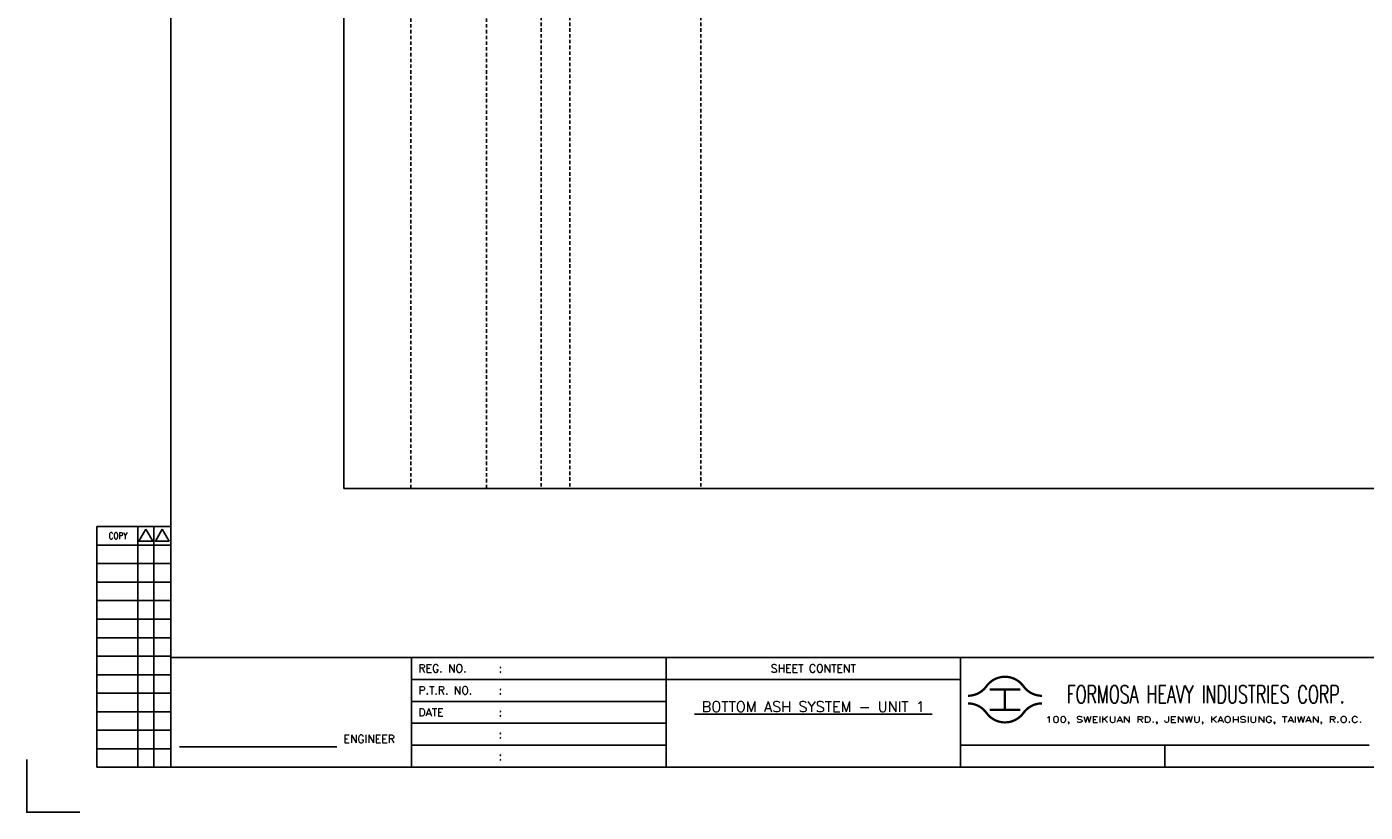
# Model space of a CAD drawing. Extents: x 1509 to 2475, y -135 to 547.
# Tile 1 of 4: x 1509 to 2090, y -135 to 206. Entities that reach past the tile are written whole.
import ezdxf
from ezdxf.enums import TextEntityAlignment as Align

# ---------------------------------------------------------------- set-up
doc = ezdxf.new("R2010")
doc.units = 0
doc.header["$MEASUREMENT"] = 0
doc.linetypes.add('HIDDEN', pattern=[4, 1.5, -1, 1.5])
doc.layers.get('0').update_dxf_attribs({"linetype": 'CONTINUOUS'})
doc.layers.get('DEFPOINTS').update_dxf_attribs({"linetype": 'CONTINUOUS'})
for name, color, linetype in [('CON', 4, 'CONTINUOUS'), ('DIM', 3, 'CONTINUOUS'), ('HID', 2, 'HIDDEN'), ('TEXT', 7, 'CONTINUOUS'), ('圖框CON', 4, 'CONTINUOUS'), ('圖框DIM', 3, 'CONTINUOUS'), ('框線', 6, 'CONTINUOUS')]:
    doc.layers.add(name, color=color, linetype=linetype)
doc.styles.add('E4', font='simplex.shx', dxfattribs={"height": 4})
doc.styles.add('ROMANS', font='romans', dxfattribs={"width": 0.8})

# ---------------------------------------------------------------- blocks, each defined once
blk = doc.blocks.new('Sht_Cont_T3')
at = {"layer": 'TEXT', "color": 3, "linetype": 'Continuous', "style": 'E4'}
for tag, p in [('$SHT_CONT_L1$', (55.63, 24.91)), ('$SHT_CONT_L2$', (55.63, 16.61)), ('$SHT_CONT_L3$', (55.63, 8.3))]:
    blk.add_attdef(tag, text='', height=4, dxfattribs=at).set_placement(p, align=Align.MIDDLE)
blk = doc.blocks.new('1')
at = {"ltscale": 500, "const_width": 0.99}
blk.add_lwpolyline([(1686.83, 57.65, -0.241531), (1678.79, 61.78, 0.512989), (1662.7, 61.78, -0.241531), (1654.66, 57.65, -0.241531)], format="xyb", dxfattribs=at)
for points in [[(1664.14, 60.4), (1677.35, 60.4)], [(1670.74, 60.4), (1670.74, 51.6)], [(1664.14, 51.6), (1677.35, 51.6)]]:
    blk.add_lwpolyline(points, dxfattribs=at)
at = {"const_width": 0.99}
blk.add_lwpolyline([(1686.83, 54.35, 0.241531), (1678.79, 50.22, -0.512989), (1662.7, 50.22, 0.241531), (1654.66, 54.35, 0.241531)], format="xyb", dxfattribs=at)
at = {"layer": 'CON'}
for points in [[(1523.67, 26.6), (1523.67, 74.29)], [(1651.45, 26.6), (1651.45, 74.29)]]:
    blk.add_lwpolyline(points, dxfattribs=at)
at = {"layer": 'CON', "ltscale": 500}
for points in [[(1523.67, 64.75), (1413.11, 64.75)], [(1651.45, 64.75), (1523.67, 64.75)], [(1523.67, 55.22), (1413.11, 55.22)], [(1523.67, 45.69), (1413.11, 45.69)], [(1523.67, 36.15), (1413.11, 36.15)]]:
    blk.add_lwpolyline(points, dxfattribs=at)
at = {"layer": 'DEFPOINTS'}
blk.add_lwpolyline([(1268.99, 7.08), (1246.02, 7.08), (1246.02, 30.05)], dxfattribs=at)
at = {"layer": 'DIM'}
for p, q in [((1276.46, 131.12), (1276.46, 26.6)), ((1276.46, 131.12), (1308.62, 131.12)), ((1294.26, 26.6), (1294.26, 131.12)), ((1301.15, 26.6), (1301.15, 131.12)), ((1276.46, 123.08), (1308.62, 123.08)), ((1276.46, 115.04), (1308.62, 115.04)), ((1276.46, 107), (1308.62, 107)), ((1276.46, 98.96), (1308.62, 98.96)), ((1276.46, 90.92), (1308.62, 90.92)), ((1276.46, 82.88), (1308.62, 82.88)), ((1276.46, 74.84), (1308.62, 74.84)), ((1276.46, 66.8), (1308.62, 66.8)), ((1276.46, 58.76), (1308.62, 58.76)), ((1276.46, 50.72), (1308.62, 50.72)), ((1276.46, 42.68), (1308.62, 42.68)), ((1276.46, 34.64), (1308.62, 34.64)), ((1276.46, 26.6), (1308.62, 26.6))]:
    blk.add_line(p, q, dxfattribs=at)
for points in [[(1297.7, 129.98), (1294.72, 124.81), (1300.69, 124.81)], [(1304.83, 129.98), (1301.84, 124.81), (1307.81, 124.81)]]:
    blk.add_lwpolyline(points, close=True, dxfattribs=at)
at = {"layer": '圖框CON'}
blk.add_line((1740.17, 36.15), (1740.17, 26.6), dxfattribs=at)
for points in [[(1413.11, 26.6), (1413.11, 74.29)], [(1828.89, 36.15), (1802.67, 36.15), (1651.45, 36.15)]]:
    blk.add_lwpolyline(points, dxfattribs=at)
at = {"layer": '圖框DIM'}
blk.add_line((1312.36, 35.55), (1380.65, 35.55), dxfattribs=at)
at = {"layer": '框線'}
for p, q in [((1308.62, 669.81), (1308.62, 26.6)), ((2181.53, 74.29), (1308.62, 74.29)), ((2181.53, 26.6), (1308.62, 26.6))]:
    blk.add_line(p, q, dxfattribs=at)
at = {"color": 90, "ltscale": 500, "style": 'ROMANS', "width": 0.65}
blk.add_text('FORMOSA HEAVY INDUSTRIES CORP.', height=7.7366, dxfattribs=at).set_placement((1757.9, 58.28), align=Align.MIDDLE)
at = {"layer": 'DIM', "style": 'ROMANS', "width": 0.8}
blk.add_text('COPY', height=2.871, dxfattribs=at).set_placement((1285.64, 127.16), align=Align.MIDDLE)
at = {"layer": 'HID', "ltscale": 500, "style": 'ROMANS'}
for s, height, p in [('REG. NO.', 3.446, (1416.1, 69.52)), (':', 3.45, (1450.9, 69.52)), ('P.T.R. NO.', 3.446, (1416.1, 59.99)), (':', 3.45, (1450.9, 59.99)), ('DATE', 3.446, (1416.1, 50.45)), (':', 3.45, (1450.9, 50.45)), (':', 3.45, (1450.9, 40.92)), (':', 3.45, (1450.9, 31.39))]:
    blk.add_text(s, height=height, dxfattribs=at).set_placement(p, align=Align.MIDDLE_LEFT)
blk.add_text('SHEET CONTENT', height=3.4457, dxfattribs=at).set_placement((1587.56, 69.52), align=Align.MIDDLE)
at = {"layer": 'HID', "style": 'ROMANS', "width": 1.216198}
blk.add_text('100, SWEIKUAN RD., JENWU, KAOHSIUNG, TAIWAN, R.O.C.', height=2.5897, dxfattribs=at).set_placement((1688.31, 46.06), (1825.84, 46.06), align=Align.FIT)
at = {"layer": 'HID', "style": 'ROMANS'}
blk.add_text('ENGINEER', height=3.446, dxfattribs=at).set_placement((1394.71, 37.18), align=Align.CENTER)

msp = doc.modelspace()

# ---------------------------------------------------------------- linework, layer by layer
at = {"layer": 'CON'}
msp.add_lwpolyline([(1646.96, 505.52), (2360.96, 505.52), (2360.96, 5.72), (1646.96, 5.72)], close=True, dxfattribs=at)
at = {"layer": 'HID'}
for p, q in [((1676.01, 504.82), (1676.01, 5.72)), ((1708.93, 504.82), (1708.93, 5.72)), ((1732.65, 505.52), (1732.65, 5.7)), ((1745.07, 505.52), (1745.07, 5.7)), ((1802.01, 505.52), (1802.01, 5.72))]:
    msp.add_line(p, q, dxfattribs=at)

# ---------------------------------------------------------------- block references
msp.add_blockref('1', (263.25, -142.01))
at = {"layer": 'TEXT', "color": 0}
ref = msp.add_blockref('Sht_Cont_T3', (1786.92, -115.41), dxfattribs=dict(at, xscale=1.148576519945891, yscale=1.148576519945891, zscale=1.148576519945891))
ref.add_attrib('$SHT_CONT_L1$', '%%U BOTTOM ASH SYSTEM - UNIT 1 ', dxfattribs={"color": 3, "linetype": 'Continuous', "height": 4.5943, "style": 'E4'}).set_placement((1850.81, -86.8), align=Align.TOP_CENTER)

doc.saveas('drawing.dxf')
